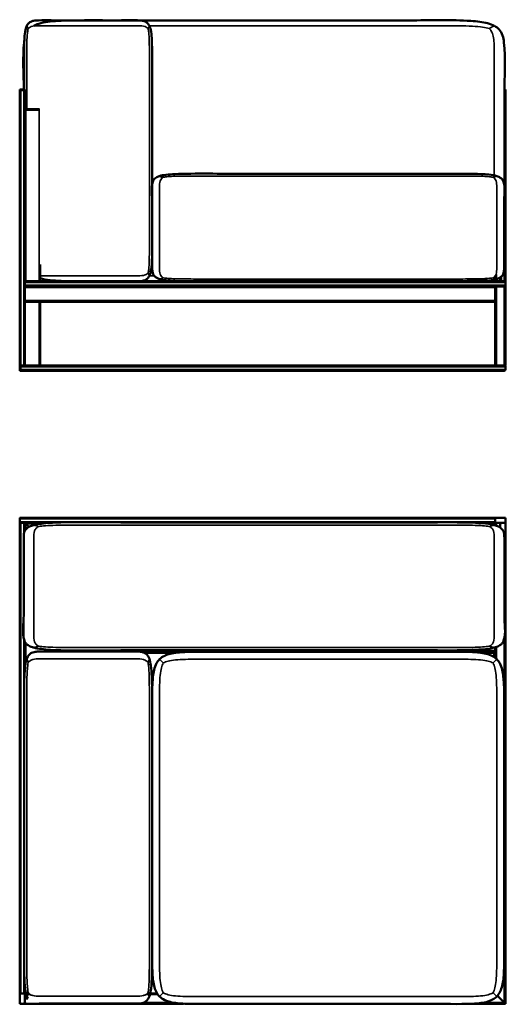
# Model space of a CAD drawing. Header units: millimetres. Extents: x 418 to 5654, y 1066 to 3427.
# Tile 2 of 4: x 3039 to 3990, y 1502 to 3426. Entities that reach past the tile are written whole.
import ezdxf

# ---------------------------------------------------------------- set-up
doc = ezdxf.new("R2010")
doc.units = ezdxf.units.MM
doc.header["$LTSCALE"] = 14
doc.layers.add('Visible (ANSI)', color=7, linetype='Continuous', lineweight=50)
doc.layers.add('Visible Narrow (ANSI)', color=7, linetype='Continuous', lineweight=35)

msp = doc.modelspace()

# ---------------------------------------------------------------- linework, layer by layer
at = {"layer": 'Visible (ANSI)'}
for p, q in [((3038.5, 3290.1), (3038.5, 3288.6)), ((3040.8, 3290.1), (3038.5, 3290.1)), ((3038.5, 2750.1), (3038.5, 3288.6)), ((3038.5, 3288.6), (3040.8, 3288.6)), ((3040.8, 3288.6), (3038.5, 3288.6)), ((3040.8, 3290.1), (3046.3, 3290.1)), ((3046.3, 3288.6), (3040.8, 3288.6)), ((3040.8, 3288.6), (3046.3, 3288.6)), ((3048.5, 3290.1), (3046.3, 3290.1)), ((3046.3, 3288.6), (3048.5, 3288.6)), ((3048.5, 3288.6), (3046.3, 3288.6)), ((3048.5, 3290.1), (3048.5, 3288.6)), ((3048.5, 2915.1), (3048.5, 3288.6)), ((3988.5, 3290.1), (3986.4, 3290.1)), ((3986.4, 3288.6), (3988.5, 3288.6)), ((3988.5, 3288.6), (3986.4, 3288.6)), ((3988.5, 3290.1), (3988.5, 3288.6)), ((3988.5, 3251.6), (3988.5, 3288.6)), ((3048.5, 3251.6), (3048.5, 3250.1)), ((3050.8, 3251.6), (3048.5, 3251.6)), ((3048.5, 3250.1), (3050.8, 3250.1)), ((3048.5, 2915.1), (3048.5, 3250.1)), ((3050.8, 3250.1), (3048.5, 3250.1)), ((3050.8, 3251.6), (3076.3, 3251.6)), ((3076.3, 3250.1), (3050.8, 3250.1)), ((3050.8, 3250.1), (3076.3, 3250.1)), ((3077.4, 3251.6), (3076.3, 3251.6)), ((3076.3, 3250.1), (3077.4, 3250.1)), ((3077.4, 3250.1), (3076.3, 3250.1)), ((3988.5, 3251.6), (3986.4, 3251.6)), ((3986.4, 3250.1), (3988.5, 3250.1)), ((3988.5, 3250.1), (3986.4, 3250.1)), ((3988.5, 3251.6), (3988.5, 3250.1)), ((3988.5, 2915.1), (3988.5, 3250.1)), ((3319.3, 3118.6), (3312.1, 3120.8)), ((3078.5, 2915.1), (3078.5, 2947.7)), ((3048.5, 2912.9), (3048.5, 2915.1)), ((3048.5, 2915.1), (3050.8, 2915.1)), ((3048.5, 2912.9), (3048.5, 2907.4)), ((3048.5, 2905.1), (3048.5, 2907.4)), ((3076.3, 2915.1), (3050.8, 2915.1)), ((3076.3, 2915.1), (3078.5, 2915.1)), ((3986.3, 2915.1), (3078.5, 2915.1)), ((3964.3, 2921.7), (3971.5, 2919.5)), ((3968.5, 2920.4), (3968.5, 2925.5)), ((3968.5, 2915.1), (3968.5, 2918.7)), ((3978.5, 2915.1), (3978.5, 2922.6)), ((3986.3, 2915.1), (3988.5, 2915.1)), ((3988.5, 2912.9), (3988.5, 2915.1)), ((3988.5, 2912.9), (3988.5, 2907.4)), ((3988.5, 2912.9), (3988.5, 2907.4)), ((3988.5, 2905.1), (3988.5, 2907.4)), ((3048.5, 2750.1), (3048.5, 2905.1)), ((3968.5, 2905.1), (3048.5, 2905.1)), ((3968.5, 2905.1), (3970.8, 2905.1)), ((3968.5, 2750.1), (3968.5, 2905.1)), ((3986.3, 2905.1), (3970.8, 2905.1)), ((3986.3, 2905.1), (3988.5, 2905.1)), ((3988.5, 2750.1), (3988.5, 2905.1)), ((3048.5, 2875.1), (3968.5, 2875.1)), ((3078.5, 2875.1), (3078.5, 2750.1)), ((3038.5, 2750.1), (3040.8, 2750.1)), ((3038.5, 2747.9), (3038.5, 2750.1)), ((3038.5, 2747.9), (3038.5, 2742.4)), ((3038.5, 2740.1), (3038.5, 2742.4)), ((3040, 2740.1), (3038.5, 2740.1)), ((3040, 2750.1), (3040, 2747.9)), ((3040, 2747.9), (3040, 2750.1)), ((3040, 2742.4), (3040, 2747.9)), ((3040, 2747.9), (3040, 2742.4)), ((3040, 2742.4), (3040, 2740.1)), ((3040, 2740.1), (3040, 2742.4)), ((3040, 2740.1), (3986.3, 2740.1)), ((3046.3, 2750.1), (3040.8, 2750.1)), ((3046.3, 2750.1), (3048.5, 2750.1)), ((3048.5, 2750.1), (3968.5, 2750.1)), ((3968.5, 2750.1), (3970.8, 2750.1)), ((3986.3, 2750.1), (3970.8, 2750.1)), ((3986.3, 2750.1), (3988.5, 2750.1)), ((3986.9, 2741.6), (3988.4, 2741.6)), ((3987.4, 2740.4), (3987.4, 2741.6)), ((3987.4, 2741.6), (3987.4, 2740.4)), ((3988.5, 2742.4), (3988.5, 2747.9)), ((3988.5, 2742.4), (3988.5, 2747.9)), ((3039.2, 2452.2), (3038.5, 2452.8)), ((3038.5, 2452.8), (3040.8, 2452.8)), ((3038.5, 2452.8), (3039.2, 2452.2)), ((3038.5, 2450.6), (3038.5, 2452.8)), ((3038.5, 2450.6), (3038.5, 2445.1)), ((3038.5, 2450.6), (3038.5, 2445.1)), ((3038.5, 2442.8), (3038.5, 2445.1)), ((3968.5, 2452.8), (3040.8, 2452.8)), ((3968.5, 2450.6), (3968.5, 2452.8)), ((3968.5, 2452.8), (3970.8, 2452.8)), ((3968.5, 2451.3), (3968.6, 2451.3)), ((3968.5, 2451.3), (3968.6, 2451.3)), ((3968.5, 2450.6), (3968.5, 2445.1)), ((3968.5, 2450.6), (3968.5, 2445.1)), ((3968.5, 2442.8), (3968.5, 2445.1)), ((3986.3, 2452.8), (3970.8, 2452.8)), ((3986.3, 2452.8), (3988.5, 2452.8)), ((3988.4, 2451.3), (3988.5, 2451.3)), ((3988.4, 2451.3), (3988.5, 2451.3)), ((3988.5, 2451.3), (3988.5, 2452.8)), ((3988.5, 2450.6), (3988.5, 2451.3)), ((3988.5, 2445.1), (3988.5, 2450.6)), ((3988.5, 2442.8), (3988.5, 2445.1)), ((3038.5, 2442.8), (3038.5, 1522.8)), ((3040.8, 2442.8), (3038.5, 2442.8)), ((3040.8, 2442.8), (3046.3, 2442.8)), ((3048.5, 2442.8), (3046.3, 2442.8)), ((3048.5, 2442.8), (3048.5, 2426.8)), ((3102.9, 2442.8), (3048.5, 2442.8)), ((3048.5, 2442.8), (3050.8, 2440.6)), ((3050.8, 2440.6), (3048.5, 2442.8)), ((3056.5, 2434.8), (3050.8, 2440.6)), ((3050.8, 2440.6), (3056.5, 2434.8)), ((3968.5, 2442.8), (3929.8, 2442.8)), ((3968.5, 2442.8), (3968.5, 2440.6)), ((3970.8, 2442.8), (3968.5, 2442.8)), ((3968.5, 2438), (3968.5, 2440.6)), ((3970.8, 2442.8), (3986.3, 2442.8)), ((3978.5, 2440.6), (3978.5, 2433.4)), ((3988.5, 2442.8), (3986.3, 2442.8)), ((3988.5, 2442.8), (3988.5, 2440.6)), ((3988.5, 2415.1), (3988.5, 2440.6)), ((3988.5, 2415.1), (3988.5, 1502.8)), ((3048.5, 2210.5), (3048.5, 2154.3)), ((3968.5, 2198.6), (3968.5, 2199.4)), ((3968.5, 2198.6), (3968.5, 2193.1)), ((3108.5, 2194.3), (3108.5, 2193.1)), ((3108.5, 2191.2), (3108.5, 2193.1)), ((3968.5, 2190.8), (3274.8, 2190.8)), ((3343.7, 2188.8), (3282.3, 2188.8)), ((3493.5, 2190.8), (3493.5, 2190.5)), ((3533.5, 2190.8), (3533.5, 2190.5)), ((3928.5, 2189.9), (3928.5, 2190.8)), ((3966, 2188.8), (3939.9, 2188.8)), ((3966.5, 2180.2), (3966.5, 2188.3)), ((3968.5, 2190.8), (3968.5, 2193.1)), ((3968.5, 2190.8), (3968.5, 2178.7)), ((3297.3, 2120.8), (3297.9, 2120.8)), ((3297.9, 2118.8), (3297.3, 2118.8)), ((3297.8, 2108.8), (3297.3, 2108.8)), ((3297.8, 1953.8), (3297.3, 1953.8)), ((3297.8, 1893.8), (3297.3, 1893.8)), ((3297.8, 1737.8), (3297.3, 1737.8)), ((3297.8, 1677.8), (3297.3, 1677.8)), ((3048.5, 1540), (3048.5, 1522.8)), ((3040.8, 1522.8), (3038.5, 1522.8)), ((3038.5, 1520.6), (3038.5, 1522.8)), ((3040, 1522.8), (3040, 1522.7)), ((3040, 1522.7), (3040, 1522.8)), ((3040.8, 1522.8), (3046.3, 1522.8)), ((3046.3, 1522.8), (3040.8, 1522.8)), ((3048.5, 1522.8), (3046.3, 1522.8)), ((3048.5, 1522.8), (3050.8, 1522.8)), ((3048.5, 1520.6), (3048.5, 1522.8)), ((3056.6, 1522.8), (3050.8, 1522.8)), ((3055.1, 1524.7), (3052.5, 1517.5)), ((3290.2, 1522.8), (3288, 1522.8)), ((3289.5, 1524.7), (3292.1, 1517.5)), ((3307.4, 1522.8), (3293.7, 1522.8)), ((3038.5, 1520.6), (3038.5, 1505.1)), ((3038.5, 1502.8), (3038.5, 1505.1)), ((3040, 1502.8), (3038.5, 1502.8)), ((3040, 1503), (3040, 1502.8)), ((3040, 1502.8), (3040, 1503)), ((3040, 1502.8), (3040.8, 1502.8)), ((3040.8, 1502.8), (3046.3, 1502.8)), ((3046.3, 1502.8), (3048.5, 1502.8)), ((3048.5, 1505.1), (3048.5, 1520.6)), ((3048.5, 1502.8), (3048.5, 1505.1)), ((3050.8, 1502.8), (3048.5, 1502.8)), ((3054.7, 1512.8), (3050.8, 1512.8)), ((3050.8, 1502.8), (3076.3, 1502.8)), ((3359, 1502.8), (3076.3, 1502.8)), ((3988.5, 1502.8), (3924.6, 1502.8)), ((3986.3, 1505.1), (3972.9, 1518.4)), ((3972.9, 1518.4), (3986.3, 1505.1)), ((3986.3, 1505.1), (3988.5, 1502.8)), ((3988.5, 1502.8), (3986.3, 1505.1))]:
    msp.add_line(p, q, dxfattribs=at)
for centre, radius, start, end in [((3986.3, 2912.9), 2.25, 0, 90), ((3986.3, 2912.9), 2.25, 0, 90), ((3986.3, 2907.4), 2.25, 270, 0), ((3986.3, 2907.4), 2.25, 270, 0), ((3986.3, 2747.9), 2.25, 0, 90), ((3986.3, 2747.9), 2.25, 0, 90), ((3986.3, 2742.4), 2.25, 270, 299.378), ((3986.3, 2742.4), 2.25, 270, 299.378), ((3986.3, 2742.4), 2.25, 340.5288, 0), ((3986.3, 2742.4), 2.25, 340.5288, 0), ((3040.8, 2450.6), 2.25, 90, 180), ((3040.8, 2450.6), 2.25, 90, 180), ((3040.8, 2445.1), 2.25, 180, 270), ((3040.8, 2445.1), 2.25, 180, 270), ((3970.8, 2450.6), 2.25, 90, 180), ((3970.8, 2445.1), 2.25, 180, 270), ((3986.3, 2450.6), 2.25, 0, 90), ((3986.3, 2445.1), 2.25, 270, 0), ((3980.8, 2440.6), 2.25, 90, 180), ((3986.3, 2440.6), 2.25, 0, 90), ((3986.3, 2415.1), 2.25, 272.6991, 0), ((3966, 2188.3), 0.5, 0, 90), ((3040.8, 1520.6), 2.25, 90, 180), ((3046.3, 1520.6), 2.25, 0, 90), ((3040.8, 1505.1), 2.25, 180, 270), ((3046.3, 1505.1), 2.25, 270, 0), ((3050.8, 1510.6), 2.25, 90, 180), ((3050.8, 1505.1), 2.25, 180, 270), ((3076.3, 1505.1), 2.25, 270, 301.2367)]:
    msp.add_arc(centre, radius, start, end, dxfattribs=at)
for points, knots in [([(3052.5, 3414.5), (3053.6, 3416.7), (3054.9, 3418.4), (3057.5, 3420.9), (3058.9, 3421.8), (3062.1, 3423.4), (3063.9, 3424), (3068.9, 3424.9), (3072.2, 3425.1), (3091.9, 3425.3), (3108.5, 3425.1), (3141.6, 3425.1), (3158.3, 3425.1), (3191.6, 3425.1), (3208.3, 3425.1), (3241.6, 3425.1), (3258.8, 3426.3), (3277.4, 3424.7), (3279.9, 3424.3), (3284.3, 3422.7), (3286.2, 3421.7), (3289.2, 3419), (3290.4, 3417.6), (3291.6, 3415.5), (3291.9, 3415), (3292.1, 3414.5)], [0, 0, 0, 0, 0.202416, 0.202416, 0.376678, 0.376678, 0.579578, 0.579578, 0.90178, 0.90178, 2.483617, 2.483617, 4.083617, 4.083617, 5.683617, 5.683617, 7.283617, 7.283617, 7.540221, 7.540221, 7.777761, 7.777761, 7.952676, 7.952676, 8, 8, 8, 8]), ([(3966.8, 3414.5), (3963, 3416.5), (3958.6, 3418.2), (3944.3, 3422), (3933, 3423.3), (3884.1, 3426.4), (3840.9, 3425.1), (3737.4, 3425.1), (3674.8, 3425.1), (3549.4, 3425.1), (3486.8, 3425.1), (3361.4, 3425.1), (3298.8, 3425.1), (3204.8, 3425.1), (3173, 3425.4), (3126.6, 3424.9), (3111.5, 3424.4), (3085.2, 3421.4), (3073.9, 3418.8), (3065.9, 3414.5)], [0, 0, 0, 0, 0.190855, 0.190855, 0.543648, 0.543648, 1.585062, 1.585062, 3.185062, 3.185062, 4.785062, 4.785062, 6.385062, 6.385062, 7.185062, 7.185062, 7.592531, 7.592531, 8, 8, 8, 8]), ([(3047.3, 3290.1), (3047.3, 3309.6), (3047.3, 3329.2), (3047.3, 3361.4), (3047.2, 3374.5), (3047.9, 3392.1), (3048.4, 3397.6), (3049.9, 3407.2), (3051, 3411.3), (3052.5, 3414.5)], [5.882353, 5.882353, 5.882353, 5.882353, 6.800409, 6.800409, 7.400204, 7.400204, 7.700102, 7.700102, 8, 8, 8, 8]), ([(3292.1, 2925.8), (3293.2, 2927.9), (3294, 2930.5), (3296, 2939.2), (3296.7, 2946.4), (3298.2, 2981.6), (3297.3, 3013), (3297.3, 3076.7), (3297.3, 3110.7), (3297.3, 3178.7), (3297.3, 3212.7), (3297.3, 3280.7), (3297.3, 3314.7), (3297.3, 3361.4), (3297.5, 3374.5), (3296.7, 3392.1), (3296.3, 3397.6), (3294.8, 3407.2), (3293.7, 3411.3), (3292.1, 3414.5)], [0, 0, 0, 0, 0.202416, 0.202416, 0.602925, 0.602925, 2.000409, 2.000409, 3.600409, 3.600409, 5.200409, 5.200409, 6.800409, 6.800409, 7.400204, 7.400204, 7.700102, 7.700102, 8, 8, 8, 8]), ([(3985.8, 2959.7), (3986.2, 2964.5), (3986.3, 2969.5), (3986.5, 3008.4), (3986.4, 3042.5), (3986.4, 3110.5), (3986.4, 3144.5), (3986.4, 3212.5), (3986.4, 3246.5), (3986.4, 3314.5), (3989.1, 3350), (3985.1, 3386.9), (3984.3, 3391.4), (3981.2, 3400), (3979.1, 3403.9), (3973.7, 3409.9), (3971, 3412.1), (3967.4, 3414.2), (3967.1, 3414.4), (3966.8, 3414.5)], [0.694999, 0.694999, 0.694999, 0.694999, 0.931468, 0.931468, 2.531468, 2.531468, 4.131468, 4.131468, 5.731468, 5.731468, 7.331468, 7.331468, 7.56806, 7.56806, 7.810052, 7.810052, 7.985189, 7.985189, 8, 8, 8, 8]), ([(3046.4, 3290.1), (3046.4, 3320.9), (3044, 3353), (3047.2, 3383.6), (3047.4, 3385.1), (3047.7, 3386.6)], [5.882353, 5.882353, 5.882353, 5.882353, 7.331468, 7.331468, 7.40707, 7.40707, 7.40707, 7.40707]), ([(3312.1, 2919.5), (3310.1, 2920.1), (3308.3, 2920.9), (3304.6, 2922.8), (3302.9, 2924.1), (3300.7, 2926.7), (3299.9, 2928), (3298.8, 2930.7), (3298.4, 2932.2), (3297.8, 2936.4), (3297.8, 2939.2), (3297.8, 2955.9), (3297.8, 2969.9), (3297.8, 2997.9), (3297.8, 3011.9), (3297.8, 3039.9), (3297.8, 3053.9), (3297.8, 3081.9), (3294.8, 3096.8), (3299.4, 3111.3), (3300.2, 3112.9), (3302.4, 3115.5), (3303.6, 3116.6), (3306.8, 3118.7), (3308.9, 3119.7), (3311.8, 3120.6), (3312, 3120.7), (3312.1, 3120.8)], [0, 0, 0, 0, 0.143257, 0.143257, 0.353758, 0.353758, 0.519106, 0.519106, 0.707108, 0.707108, 1.019182, 1.019182, 2.619182, 2.619182, 4.219182, 4.219182, 5.819182, 5.819182, 7.419182, 7.419182, 7.632354, 7.632354, 7.797499, 7.797499, 7.987403, 7.987403, 8, 8, 8, 8]), ([(3971.5, 3120.8), (3967.4, 3122), (3962.1, 3122.9), (3938.3, 3125.4), (3913.8, 3125.1), (3844.3, 3125.1), (3798.4, 3125.1), (3706.7, 3125.1), (3660.8, 3125.1), (3569.1, 3125.1), (3523.2, 3125.1), (3431.5, 3125.1), (3381.6, 3126.4), (3329.5, 3124), (3319.1, 3122.9), (3312.1, 3120.8)], [0, 0, 0, 0, 0.286514, 0.286514, 1.111951, 1.111951, 2.711951, 2.711951, 4.311951, 4.311951, 5.911951, 5.911951, 7.511951, 7.511951, 8, 8, 8, 8]), ([(3971.5, 2919.5), (3973.5, 2920.1), (3975.3, 2920.9), (3979, 2922.8), (3980.7, 2924.1), (3982.9, 2926.7), (3983.7, 2928), (3984.8, 2930.7), (3985.2, 2932.2), (3985.8, 2936.4), (3985.8, 2939.2), (3985.8, 2955.9), (3985.8, 2969.9), (3985.8, 2997.9), (3985.8, 3011.9), (3985.8, 3039.9), (3985.8, 3053.9), (3985.8, 3081.9), (3988.8, 3096.8), (3984.2, 3111.3), (3983.4, 3112.9), (3981.2, 3115.5), (3980, 3116.6), (3976.8, 3118.7), (3974.7, 3119.7), (3971.8, 3120.6), (3971.7, 3120.7), (3971.5, 3120.8)], [0, 0, 0, 0, 0.143257, 0.143257, 0.353758, 0.353758, 0.519106, 0.519106, 0.707108, 0.707108, 1.019182, 1.019182, 2.619182, 2.619182, 4.219182, 4.219182, 5.819182, 5.819182, 7.419182, 7.419182, 7.632354, 7.632354, 7.797499, 7.797499, 7.987403, 7.987403, 8, 8, 8, 8]), ([(3078.5, 2915.1), (3094, 2915.1), (3109.5, 2915.1), (3141.6, 2915.1), (3158.3, 2915.1), (3191.6, 2915.1), (3208.3, 2915.1), (3241.6, 2915.1), (3258.8, 2914), (3277.4, 2915.6), (3279.9, 2916), (3284.3, 2917.5), (3286.2, 2918.6), (3289.2, 2921.3), (3290.4, 2922.6), (3291.6, 2924.8), (3291.9, 2925.3), (3292.1, 2925.8)], [0.997579, 0.997579, 0.997579, 0.997579, 2.483617, 2.483617, 4.083617, 4.083617, 5.683617, 5.683617, 7.283617, 7.283617, 7.540221, 7.540221, 7.777761, 7.777761, 7.952676, 7.952676, 8, 8, 8, 8]), ([(3952.3, 2920.4), (3943.2, 2918.2), (3932.4, 2916.9), (3884.1, 2913.8), (3840.9, 2915.1), (3737.4, 2915.1), (3674.8, 2915.1), (3549.4, 2915.1), (3486.8, 2915.1), (3361.4, 2915.1), (3298.8, 2915.1), (3204.8, 2915.1), (3173, 2914.9), (3126.6, 2915.3), (3111.5, 2915.8), (3091, 2918.2), (3084.4, 2919.3), (3078.5, 2920.9)], [0.206984, 0.206984, 0.206984, 0.206984, 0.543648, 0.543648, 1.585062, 1.585062, 3.185062, 3.185062, 4.785062, 4.785062, 6.385062, 6.385062, 7.185062, 7.185062, 7.592531, 7.592531, 7.817486, 7.817486, 7.817486, 7.817486]), ([(3971.5, 2919.5), (3967.4, 2918.3), (3962.1, 2917.4), (3938.3, 2914.9), (3913.8, 2915.1), (3844.3, 2915.1), (3798.4, 2915.1), (3706.7, 2915.1), (3660.8, 2915.1), (3569.1, 2915.1), (3523.2, 2915.1), (3431.5, 2915.1), (3381.6, 2913.9), (3329.5, 2916.3), (3319.1, 2917.4), (3312.1, 2919.5)], [0, 0, 0, 0, 0.286514, 0.286514, 1.111951, 1.111951, 2.711951, 2.711951, 4.311951, 4.311951, 5.911951, 5.911951, 7.511951, 7.511951, 8, 8, 8, 8]), ([(3987.4, 2740.4), (3987.2, 2740.5), (3987.1, 2740.6), (3986.9, 2741), (3986.9, 2741.2), (3986.9, 2741.6), (3986.9, 2741.6), (3986.9, 2741.6)], [1.2153162, 1.2153162, 1.2153162, 1.2153162, 1.2833722, 1.2833722, 1.3685462, 1.3685462, 1.3799411, 1.3799411, 1.3799411, 1.3799411]), ([(3988.4, 2741.6), (3988.4, 2741.6), (3988.3, 2741.6), (3988.2, 2741.2), (3988, 2741), (3987.7, 2740.6), (3987.5, 2740.5), (3987.4, 2740.4)], [0.8006392, 0.8006392, 0.8006392, 0.8006392, 0.8120341, 0.8120341, 0.8972081, 0.8972081, 0.9652641, 0.9652641, 0.9652641, 0.9652641]), ([(3966.8, 2438.5), (3960.5, 2440.1), (3952.1, 2441.3), (3910.5, 2444.6), (3865.5, 2443.7), (3761.4, 2443.7), (3698.7, 2443.7), (3573.4, 2443.7), (3510.7, 2443.7), (3385.4, 2443.7), (3322.7, 2443.7), (3197.4, 2443.7), (3124.9, 2446.3), (3075.4, 2440.5), (3070.2, 2439.6), (3065.9, 2438.5)], [0, 0, 0, 0, 0.322077, 0.322077, 1.381577, 1.381577, 2.981577, 2.981577, 4.581577, 4.581577, 6.181577, 6.181577, 7.781577, 7.781577, 8, 8, 8, 8]), ([(3065.9, 2438.5), (3062.8, 2437.6), (3060.1, 2436.7), (3054.9, 2434.1), (3052.7, 2432.4), (3049.8, 2429.2), (3048.9, 2427.7), (3047.5, 2424.6), (3047.1, 2422.8), (3046.3, 2418.2), (3046.4, 2415.2), (3046.4, 2395.5), (3046.4, 2378.8), (3046.4, 2345.5), (3046.4, 2328.8), (3046.4, 2295.5), (3046.4, 2278.8), (3046.4, 2245.5), (3042.5, 2227.8), (3048.3, 2210.7), (3049.3, 2208.9), (3051.8, 2205.8), (3053.3, 2204.6), (3057.3, 2202), (3060, 2200.7), (3064.2, 2199.4), (3065, 2199.1), (3065.9, 2198.9)], [0, 0, 0, 0, 0.161038, 0.161038, 0.381269, 0.381269, 0.54245, 0.54245, 0.720366, 0.720366, 1.007959, 1.007959, 2.607959, 2.607959, 4.207959, 4.207959, 5.807959, 5.807959, 7.407959, 7.407959, 7.603722, 7.603722, 7.764182, 7.764182, 7.954246, 7.954246, 8, 8, 8, 8]), ([(3966.8, 2438.5), (3969.9, 2437.6), (3972.6, 2436.7), (3977.8, 2434.1), (3980.1, 2432.4), (3982.9, 2429.2), (3983.8, 2427.7), (3985.2, 2424.6), (3985.7, 2422.8), (3986.4, 2418.2), (3986.4, 2415.2), (3986.4, 2395.5), (3986.4, 2378.8), (3986.4, 2345.5), (3986.4, 2328.8), (3986.4, 2295.5), (3986.4, 2278.8), (3986.4, 2245.5), (3990.2, 2227.8), (3984.4, 2210.7), (3983.4, 2208.9), (3980.9, 2205.8), (3979.5, 2204.6), (3975.4, 2202), (3972.7, 2200.7), (3968.5, 2199.4), (3967.7, 2199.1), (3966.8, 2198.9)], [0, 0, 0, 0, 0.161038, 0.161038, 0.381269, 0.381269, 0.54245, 0.54245, 0.720366, 0.720366, 1.007959, 1.007959, 2.607959, 2.607959, 4.207959, 4.207959, 5.807959, 5.807959, 7.407959, 7.407959, 7.603722, 7.603722, 7.764182, 7.764182, 7.954246, 7.954246, 8, 8, 8, 8]), ([(3966.8, 2198.9), (3960.5, 2197.2), (3952.1, 2196.1), (3910.5, 2192.8), (3865.5, 2193.7), (3761.4, 2193.7), (3698.7, 2193.7), (3573.4, 2193.7), (3510.7, 2193.7), (3385.4, 2193.7), (3322.7, 2193.7), (3197.4, 2193.7), (3124.9, 2191.1), (3075.4, 2196.9), (3070.2, 2197.7), (3065.9, 2198.9)], [0, 0, 0, 0, 0.322077, 0.322077, 1.381577, 1.381577, 2.981577, 2.981577, 4.581577, 4.581577, 6.181577, 6.181577, 7.781577, 7.781577, 8, 8, 8, 8]), ([(3052.5, 2176.8), (3051.2, 2173.2), (3050.3, 2168.8), (3047.7, 2150.9), (3047.4, 2134.1), (3047.2, 2071.1), (3047.3, 2024.9), (3047.3, 1933.2), (3047.3, 1887.3), (3047.3, 1795.6), (3047.3, 1749.7), (3047.3, 1658), (3046.8, 1610.7), (3047.7, 1546.2), (3048.7, 1528), (3052.5, 1517.5)], [0, 0, 0, 0, 0.24923, 0.24923, 0.866522, 0.866522, 2.466522, 2.466522, 4.066522, 4.066522, 5.666522, 5.666522, 7.266522, 7.266522, 8, 8, 8, 8]), ([(3052.5, 2176.8), (3053.8, 2180.4), (3055.5, 2183.1), (3058.6, 2186.5), (3060, 2187.6), (3063.1, 2189.3), (3064.8, 2189.9), (3069.1, 2190.9), (3071.7, 2191.1), (3083.4, 2191.3), (3092.5, 2191.2), (3118.1, 2191.2), (3134.8, 2191.2), (3168.1, 2191.2), (3184.8, 2191.2), (3218.1, 2191.2), (3234.8, 2191.2), (3259.1, 2191.2), (3266.9, 2191.6), (3276.4, 2190.7), (3278.4, 2190.3), (3282.3, 2189), (3284.2, 2187.9), (3287.3, 2185.3), (3288.5, 2183.9), (3290.6, 2180.6), (3291.4, 2178.8), (3292.1, 2176.8)], [0, 0, 0, 0, 0.24923, 0.24923, 0.422279, 0.422279, 0.604431, 0.604431, 0.867814, 0.867814, 1.732683, 1.732683, 3.332683, 3.332683, 4.932683, 4.932683, 6.532683, 6.532683, 7.266342, 7.266342, 7.4715, 7.4715, 7.689414, 7.689414, 7.859579, 7.859579, 8, 8, 8, 8]), ([(3292.1, 2176.8), (3293.4, 2173.2), (3294.4, 2168.8), (3296.9, 2150.9), (3297.3, 2134.1), (3297.5, 2071.1), (3297.3, 2024.9), (3297.3, 1933.2), (3297.3, 1887.3), (3297.3, 1795.6), (3297.3, 1749.7), (3297.3, 1658), (3297.8, 1610.7), (3297, 1546.2), (3295.9, 1528), (3292.1, 1517.5)], [0, 0, 0, 0, 0.24923, 0.24923, 0.866522, 0.866522, 2.466522, 2.466522, 4.066522, 4.066522, 5.666522, 5.666522, 7.266522, 7.266522, 8, 8, 8, 8]), ([(3312.1, 2176.1), (3309.8, 2173.8), (3307.9, 2171.2), (3304.2, 2164.4), (3302.6, 2160), (3299.5, 2147.4), (3298.6, 2138.5), (3296.9, 2101.1), (3297.8, 2071.1), (3297.8, 1996.1), (3297.8, 1950.2), (3297.8, 1858.5), (3297.8, 1812.6), (3297.8, 1720.9), (3297.8, 1675), (3297.8, 1608), (3297.3, 1586.4), (3298.4, 1555.9), (3299.3, 1546.2), (3302.4, 1533.8), (3303.7, 1530.1), (3307.1, 1523), (3309.3, 1519.6), (3312.1, 1516.8)], [0, 0, 0, 0, 0.16, 0.16, 0.366985, 0.366985, 0.710522, 0.710522, 1.727209, 1.727209, 3.327209, 3.327209, 4.927209, 4.927209, 6.527209, 6.527209, 7.263605, 7.263605, 7.631802, 7.631802, 7.804134, 7.804134, 8, 8, 8, 8]), ([(3971.5, 2176.1), (3969.2, 2178.4), (3966.5, 2180.4), (3959.7, 2184.1), (3955.4, 2185.6), (3942.7, 2188.8), (3933.8, 2189.7), (3896.4, 2191.3), (3866.4, 2190.5), (3791.4, 2190.5), (3745.5, 2190.5), (3653.8, 2190.5), (3607.9, 2190.5), (3516.2, 2190.5), (3470.3, 2190.5), (3403.4, 2190.5), (3381.8, 2190.9), (3351.2, 2189.8), (3341.5, 2189), (3329.1, 2185.9), (3325.4, 2184.6), (3318.3, 2181.2), (3314.9, 2178.9), (3312.1, 2176.1)], [0, 0, 0, 0, 0.16, 0.16, 0.366985, 0.366985, 0.710522, 0.710522, 1.727209, 1.727209, 3.327209, 3.327209, 4.927209, 4.927209, 6.527209, 6.527209, 7.263605, 7.263605, 7.631802, 7.631802, 7.804134, 7.804134, 8, 8, 8, 8]), ([(3971.5, 2176.1), (3973.8, 2173.8), (3975.7, 2171.2), (3979.4, 2164.4), (3981, 2160), (3984.1, 2147.4), (3985, 2138.5), (3986.7, 2101.1), (3985.8, 2071.1), (3985.8, 1996.1), (3985.8, 1950.2), (3985.8, 1858.5), (3985.8, 1812.6), (3985.8, 1720.9), (3985.8, 1675), (3985.8, 1608), (3986.3, 1586.4), (3985.2, 1555.9), (3984.3, 1546.2), (3981.2, 1533.8), (3979.9, 1530.1), (3976.5, 1523), (3974.3, 1519.6), (3971.5, 1516.8)], [0, 0, 0, 0, 0.16, 0.16, 0.366985, 0.366985, 0.710522, 0.710522, 1.727209, 1.727209, 3.327209, 3.327209, 4.927209, 4.927209, 6.527209, 6.527209, 7.263605, 7.263605, 7.631802, 7.631802, 7.804134, 7.804134, 8, 8, 8, 8]), ([(3077.4, 1503.2), (3085.4, 1503.1), (3093.5, 1503.2), (3118.1, 1503.2), (3134.8, 1503.2), (3168.1, 1503.2), (3184.8, 1503.2), (3218.1, 1503.2), (3234.8, 1503.2), (3259.1, 1503.2), (3266.9, 1502.7), (3276.4, 1503.6), (3278.4, 1504), (3282.3, 1505.3), (3284.2, 1506.4), (3287.3, 1509), (3288.5, 1510.5), (3290.6, 1513.7), (3291.4, 1515.5), (3292.1, 1517.5)], [0.962908, 0.962908, 0.962908, 0.962908, 1.732683, 1.732683, 3.332683, 3.332683, 4.932683, 4.932683, 6.532683, 6.532683, 7.266342, 7.266342, 7.4715, 7.4715, 7.689414, 7.689414, 7.859579, 7.859579, 8, 8, 8, 8]), ([(3971.5, 1516.8), (3969.2, 1514.5), (3966.5, 1512.6), (3959.7, 1508.9), (3955.4, 1507.3), (3942.7, 1504.1), (3933.8, 1503.2), (3896.4, 1501.6), (3866.4, 1502.5), (3791.4, 1502.5), (3745.5, 1502.5), (3653.8, 1502.5), (3607.9, 1502.5), (3516.2, 1502.5), (3470.3, 1502.5), (3403.4, 1502.5), (3381.8, 1502), (3351.2, 1503.1), (3341.5, 1504), (3329.1, 1507.1), (3325.4, 1508.3), (3318.3, 1511.7), (3314.9, 1514), (3312.1, 1516.8)], [0, 0, 0, 0, 0.16, 0.16, 0.366985, 0.366985, 0.710522, 0.710522, 1.727209, 1.727209, 3.327209, 3.327209, 4.927209, 4.927209, 6.527209, 6.527209, 7.263605, 7.263605, 7.631802, 7.631802, 7.804134, 7.804134, 8, 8, 8, 8])]:
    msp.add_open_spline(points, degree=3, knots=knots, dxfattribs=at)
msp.add_open_spline([(3052.5, 1517.5), (3053.2, 1515.7), (3053.9, 1514.2), (3054.7, 1512.8)], degree=3, dxfattribs=at)
at = {"layer": 'Visible Narrow (ANSI)'}
for p, q in [((3055.1, 3409.2), (3052.5, 3414.5)), ((3289.5, 3409.2), (3292.1, 3414.5)), ((3966.8, 3414.5), (3957, 3409.2)), ((3040.8, 3290.1), (3040.8, 3288.6)), ((3040.8, 2750.1), (3040.8, 3288.6)), ((3046.3, 3290.1), (3046.3, 3288.6)), ((3046.3, 2750.1), (3046.3, 3288.6)), ((3050.8, 3251.6), (3050.8, 3250.1)), ((3050.8, 2915.1), (3050.8, 3250.1)), ((3076.3, 3251.6), (3076.3, 3250.1)), ((3076.3, 2915.1), (3076.3, 3250.1)), ((3312.1, 3120.8), (3319.3, 3118.6)), ((3964.3, 3118.6), (3971.5, 3120.8)), ((3986.3, 2915.1), (3986.3, 2967.7)), ((3289.5, 2931.1), (3292.1, 2925.8)), ((3301.5, 2925.8), (3292.1, 2925.8)), ((3970.8, 2919.7), (3970.8, 2928.2)), ((3988.5, 2912.9), (3048.5, 2912.9)), ((3988.5, 2907.4), (3048.5, 2907.4)), ((3319.3, 2921.7), (3312.1, 2919.5)), ((3971.5, 2919.5), (3964.3, 2921.7)), ((3970.8, 2915.1), (3970.8, 2919.3)), ((3980.8, 2915.1), (3980.8, 2924.4)), ((3968.5, 2902.9), (3048.5, 2902.9)), ((3970.8, 2750.1), (3970.8, 2905.1)), ((3986.3, 2750.1), (3986.3, 2905.1)), ((3968.5, 2877.4), (3048.5, 2877.4)), ((3076.3, 2875.1), (3076.3, 2750.1)), ((3040, 2747.9), (3038.5, 2747.9)), ((3040, 2742.4), (3038.5, 2742.4)), ((3040, 2747.9), (3988.5, 2747.9)), ((3040, 2742.4), (3988.5, 2742.4)), ((3968.5, 2450.6), (3038.5, 2450.6)), ((3968.5, 2445.1), (3038.5, 2445.1)), ((3040.8, 2442.8), (3040.8, 1522.8)), ((3046.3, 2442.8), (3046.3, 1522.8)), ((3050.8, 2430.2), (3050.8, 2440.6)), ((3050.8, 2440.6), (3076.7, 2440.6)), ((3075.7, 2435.9), (3065.9, 2438.5)), ((3956, 2440.6), (3968.5, 2440.6)), ((3957, 2435.9), (3966.8, 2438.5)), ((3970.8, 2442.8), (3970.8, 2437.2)), ((3986.3, 2219.5), (3986.3, 1505.1)), ((3050.8, 2170.5), (3050.8, 2207.1)), ((3075.7, 2201.5), (3065.9, 2198.9)), ((3106.3, 2191.2), (3106.3, 2194.4)), ((3957, 2201.5), (3966.8, 2198.9)), ((3968.5, 2198.6), (3965.6, 2198.6)), ((3970.8, 2200.1), (3970.8, 2176.8)), ((3055.1, 2169.7), (3052.5, 2176.8)), ((3968.5, 2193.1), (3108.5, 2193.1)), ((3283.2, 2188.3), (3340.3, 2188.3)), ((3289.5, 2169.7), (3292.1, 2176.8)), ((3312.1, 2176.1), (3319.3, 2169)), ((3495.8, 2190.8), (3495.8, 2190.5)), ((3531.3, 2190.8), (3531.3, 2190.5)), ((3930.8, 2189.8), (3930.8, 2190.8)), ((3943.3, 2188.3), (3966, 2188.3)), ((3964.3, 2169), (3971.5, 2176.1)), ((3966, 2188.3), (3966, 2188.8)), ((3966.5, 2188.3), (3966, 2188.3)), ((3966, 2188.3), (3966, 2180.5)), ((3966.3, 2188.8), (3966.3, 2190.8)), ((3297.9, 2121.3), (3297.3, 2121.3)), ((3297.8, 2116.6), (3297.3, 2116.6)), ((3297.8, 2111.1), (3297.3, 2111.1)), ((3297.8, 1951.6), (3297.3, 1951.6)), ((3297.8, 1896.1), (3297.3, 1896.1)), ((3297.8, 1735.6), (3297.3, 1735.6)), ((3297.8, 1680.1), (3297.3, 1680.1)), ((3050.8, 1522.8), (3050.8, 1523.8)), ((3319.3, 1524), (3312.1, 1516.8)), ((3964.3, 1524), (3971.5, 1516.8)), ((3059.4, 1520.6), (3048.5, 1520.6)), ((3337.7, 1505.1), (3281.4, 1505.1)), ((3291, 1520.6), (3285.3, 1520.6)), ((3308.9, 1520.6), (3293.1, 1520.6)), ((3986.3, 1505.1), (3945.9, 1505.1))]:
    msp.add_line(p, q, dxfattribs=at)
for points, knots in [([(3052.5, 3251.6), (3052.5, 3267), (3052.5, 3303.5), (3052.5, 3350.8), (3052.5, 3382.6), (3053.2, 3395.5), (3053.5, 3399.1), (3054.2, 3404.9), (3054.6, 3407), (3055.1, 3409.2)], [5.278431, 5.278431, 5.278431, 5.278431, 6, 7, 7.5, 7.5, 7.75, 7.75, 8, 8, 8, 8]), ([(3055.1, 3409.2), (3056.2, 3410.3), (3057.3, 3411.1), (3060.1, 3412.6), (3061.9, 3413.2), (3068.2, 3414.5), (3083.8, 3414.5), (3109.8, 3414.5), (3141.1, 3414.5), (3172.3, 3414.5), (3203.6, 3414.5), (3234.8, 3414.5), (3260.9, 3414.5), (3276.5, 3414.5), (3282.8, 3413.2), (3284.6, 3412.6), (3287.4, 3411.1), (3288.5, 3410.3), (3289.5, 3409.2)], [0, 0, 0, 0, 0.25, 0.25, 0.5, 0.5, 1, 2, 3, 4, 5, 6, 7, 7.5, 7.5, 7.75, 7.75, 8, 8, 8, 8]), ([(3289.5, 3409.2), (3290, 3407), (3290.5, 3404.9), (3291.2, 3399.1), (3291.5, 3395.5), (3292.1, 3382.6), (3292.1, 3350.8), (3292.1, 3297.6), (3292.1, 3233.9), (3292.1, 3170.1), (3292.1, 3106.4), (3292.1, 3042.6), (3292.1, 2989.5), (3292.1, 2957.6), (3291.5, 2944.8), (3291.2, 2941.2), (3290.5, 2935.4), (3290, 2933.2), (3289.5, 2931.1)], [-8, -8, -8, -8, -7.75, -7.75, -7.5, -7.5, -7, -6, -5, -4, -3, -2, -1, -0.5, -0.5, -0.25, -0.25, 0, 0, 0, 0]), ([(3292.1, 3414.5), (3327.7, 3414.5), (3402.4, 3414.5), (3516.4, 3414.5), (3633.9, 3414.5), (3751.4, 3414.5), (3849.3, 3414.5), (3908, 3414.5), (3931.7, 3413.2), (3938.4, 3412.6), (3949, 3411.1), (3953, 3410.3), (3957, 3409.2)], [-5.908414, -5.908414, -5.908414, -5.908414, -5, -4, -3, -2, -1, -0.5, -0.5, -0.25, -0.25, 0, 0, 0, 0]), ([(3957, 3409.2), (3959, 3407), (3960.6, 3404.9), (3963.3, 3399.1), (3964.3, 3395.5), (3966.8, 3382.6), (3966.8, 3350.8), (3966.8, 3297.6), (3966.8, 3233.9), (3966.8, 3173.6), (3966.8, 3134.6), (3966.8, 3116.8)], [-8, -8, -8, -8, -7.75, -7.75, -7.5, -7.5, -7, -6, -5, -4, -3.163049, -3.163049, -3.163049, -3.163049]), ([(3319.3, 3118.6), (3317.9, 3117.7), (3316.7, 3116.8), (3314.7, 3114.4), (3313.9, 3112.9), (3312.1, 3107.6), (3312.1, 3094.5), (3312.1, 3072.6), (3312.1, 3046.4), (3312.1, 3020.1), (3312.1, 2993.9), (3312.1, 2967.6), (3312.1, 2945.8), (3312.1, 2932.6), (3313.9, 2927.3), (3314.7, 2925.9), (3316.7, 2923.5), (3317.9, 2922.6), (3319.3, 2921.7)], [-8, -8, -8, -8, -7.75, -7.75, -7.5, -7.5, -7, -6, -5, -4, -3, -2, -1, -0.5, -0.5, -0.25, -0.25, 0, 0, 0, 0]), ([(3319.3, 3118.6), (3322.2, 3119), (3325.2, 3119.4), (3332.9, 3120), (3337.8, 3120.2), (3355.1, 3120.8), (3398.1, 3120.8), (3469.8, 3120.8), (3555.8, 3120.8), (3641.8, 3120.8), (3727.8, 3120.8), (3813.8, 3120.8), (3885.5, 3120.8), (3928.5, 3120.8), (3945.8, 3120.2), (3950.7, 3120), (3958.5, 3119.4), (3961.4, 3119), (3964.3, 3118.6)], [-8, -8, -8, -8, -7.75, -7.75, -7.5, -7.5, -7, -6, -5, -4, -3, -2, -1, -0.5, -0.5, -0.25, -0.25, 0, 0, 0, 0]), ([(3964.3, 3118.6), (3965.8, 3117.7), (3966.9, 3116.8), (3968.9, 3114.4), (3969.7, 3112.9), (3971.5, 3107.6), (3971.5, 3094.5), (3971.5, 3072.6), (3971.5, 3046.4), (3971.5, 3020.1), (3971.5, 2993.9), (3971.5, 2967.6), (3971.5, 2945.8), (3971.5, 2932.6), (3969.7, 2927.3), (3968.9, 2925.9), (3966.9, 2923.5), (3965.8, 2922.6), (3964.3, 2921.7)], [-8, -8, -8, -8, -7.75, -7.75, -7.5, -7.5, -7, -6, -5, -4, -3, -2, -1, -0.5, -0.5, -0.25, -0.25, 0, 0, 0, 0]), ([(3289.5, 2931.1), (3288.5, 2930), (3287.4, 2929.1), (3284.6, 2927.7), (3282.8, 2927.1), (3276.5, 2925.8), (3260.9, 2925.8), (3234.8, 2925.8), (3203.6, 2925.8), (3172.3, 2925.8), (3141.1, 2925.8), (3109.8, 2925.8), (3089, 2925.8), (3078.5, 2925.8), (3078.5, 2925.8)], [-8, -8, -8, -8, -7.75, -7.75, -7.5, -7.5, -7, -6, -5, -4, -3, -2, -1, -0.997579, -0.997579, -0.997579, -0.997579]), ([(3964.3, 2921.7), (3961.4, 2921.3), (3958.5, 2920.9), (3950.7, 2920.3), (3945.8, 2920.1), (3928.5, 2919.5), (3885.5, 2919.5), (3813.8, 2919.5), (3727.8, 2919.5), (3641.8, 2919.5), (3555.8, 2919.5), (3469.8, 2919.5), (3398.1, 2919.5), (3355.1, 2919.5), (3337.8, 2920.1), (3332.9, 2920.3), (3325.2, 2920.9), (3322.2, 2921.3), (3319.3, 2921.7)], [0, 0, 0, 0, 0.25, 0.25, 0.5, 0.5, 1, 2, 3, 4, 5, 6, 7, 7.5, 7.5, 7.75, 7.75, 8, 8, 8, 8]), ([(3075.7, 2435.9), (3073.8, 2434.8), (3072.1, 2433.7), (3069.5, 2430.9), (3068.4, 2429.1), (3065.9, 2422.8), (3065.9, 2407.2), (3065.9, 2381.2), (3065.9, 2349.9), (3065.9, 2318.7), (3065.9, 2287.4), (3065.9, 2256.2), (3065.9, 2230.1), (3065.9, 2214.5), (3068.4, 2208.2), (3069.5, 2206.4), (3072.1, 2203.6), (3073.8, 2202.5), (3075.7, 2201.5)], [0, 0, 0, 0, 0.25, 0.25, 0.5, 0.5, 1, 2, 3, 4, 5, 6, 7, 7.5, 7.5, 7.75, 7.75, 8, 8, 8, 8]), ([(3075.7, 2435.9), (3079.7, 2436.4), (3083.7, 2436.8), (3094.4, 2437.5), (3101, 2437.8), (3124.7, 2438.5), (3183.4, 2438.5), (3281.4, 2438.5), (3398.9, 2438.5), (3516.4, 2438.5), (3633.9, 2438.5), (3751.4, 2438.5), (3849.3, 2438.5), (3908, 2438.5), (3931.7, 2437.8), (3938.4, 2437.5), (3949, 2436.8), (3953, 2436.4), (3957, 2435.9)], [-8, -8, -8, -8, -7.75, -7.75, -7.5, -7.5, -7, -6, -5, -4, -3, -2, -1, -0.5, -0.5, -0.25, -0.25, 0, 0, 0, 0]), ([(3957, 2435.9), (3959, 2434.8), (3960.6, 2433.7), (3963.3, 2430.9), (3964.3, 2429.1), (3966.8, 2422.8), (3966.8, 2407.2), (3966.8, 2381.2), (3966.8, 2349.9), (3966.8, 2318.7), (3966.8, 2287.4), (3966.8, 2256.2), (3966.8, 2230.1), (3966.8, 2214.5), (3964.3, 2208.2), (3963.3, 2206.4), (3960.6, 2203.6), (3959, 2202.5), (3957, 2201.5)], [0, 0, 0, 0, 0.25, 0.25, 0.5, 0.5, 1, 2, 3, 4, 5, 6, 7, 7.5, 7.5, 7.75, 7.75, 8, 8, 8, 8]), ([(3075.7, 2201.5), (3079.7, 2201), (3083.7, 2200.5), (3094.4, 2199.8), (3101, 2199.5), (3124.7, 2198.9), (3183.4, 2198.9), (3281.4, 2198.9), (3398.9, 2198.9), (3516.4, 2198.9), (3633.9, 2198.9), (3751.4, 2198.9), (3849.3, 2198.9), (3908, 2198.9), (3931.7, 2199.5), (3938.4, 2199.8), (3949, 2200.5), (3953, 2201), (3957, 2201.5)], [-8, -8, -8, -8, -7.75, -7.75, -7.5, -7.5, -7, -6, -5, -4, -3, -2, -1, -0.5, -0.5, -0.25, -0.25, 0, 0, 0, 0]), ([(3055.1, 2169.7), (3056.2, 2171.1), (3057.3, 2172.3), (3060.1, 2174.2), (3061.9, 2175), (3068.2, 2176.8), (3083.8, 2176.8), (3109.8, 2176.8), (3141.1, 2176.8), (3172.3, 2176.8), (3203.6, 2176.8), (3234.8, 2176.8), (3260.9, 2176.8), (3276.5, 2176.8), (3282.8, 2175), (3284.6, 2174.2), (3287.4, 2172.3), (3288.5, 2171.1), (3289.5, 2169.7)], [0, 0, 0, 0, 0.25, 0.25, 0.5, 0.5, 1, 2, 3, 4, 5, 6, 7, 7.5, 7.5, 7.75, 7.75, 8, 8, 8, 8]), ([(3319.3, 2169), (3322.2, 2170.4), (3325.2, 2171.6), (3332.9, 2173.6), (3337.8, 2174.3), (3355.1, 2176.1), (3398.1, 2176.1), (3469.8, 2176.1), (3555.8, 2176.1), (3641.8, 2176.1), (3727.8, 2176.1), (3813.8, 2176.1), (3885.5, 2176.1), (3928.5, 2176.1), (3945.8, 2174.3), (3950.7, 2173.6), (3958.5, 2171.6), (3961.4, 2170.4), (3964.3, 2169)], [-8, -8, -8, -8, -7.75, -7.75, -7.5, -7.5, -7, -6, -5, -4, -3, -2, -1, -0.5, -0.5, -0.25, -0.25, 0, 0, 0, 0]), ([(3055.1, 1524.7), (3054.6, 1527.6), (3054.2, 1530.5), (3053.5, 1538.3), (3053.2, 1543.1), (3052.5, 1560.5), (3052.5, 1603.5), (3052.5, 1675.2), (3052.5, 1761.2), (3052.5, 1847.2), (3052.5, 1933.2), (3052.5, 2019.2), (3052.5, 2090.8), (3052.5, 2133.8), (3053.2, 2151.2), (3053.5, 2156), (3054.2, 2163.8), (3054.6, 2166.8), (3055.1, 2169.7)], [-8, -8, -8, -8, -7.75, -7.75, -7.5, -7.5, -7, -6, -5, -4, -3, -2, -1, -0.5, -0.5, -0.25, -0.25, 0, 0, 0, 0]), ([(3289.5, 1524.7), (3290, 1527.6), (3290.5, 1530.5), (3291.2, 1538.3), (3291.5, 1543.1), (3292.1, 1560.5), (3292.1, 1603.5), (3292.1, 1675.2), (3292.1, 1761.2), (3292.1, 1847.2), (3292.1, 1933.2), (3292.1, 2019.2), (3292.1, 2090.8), (3292.1, 2133.8), (3291.5, 2151.2), (3291.2, 2156), (3290.5, 2163.8), (3290, 2166.8), (3289.5, 2169.7)], [-8, -8, -8, -8, -7.75, -7.75, -7.5, -7.5, -7, -6, -5, -4, -3, -2, -1, -0.5, -0.5, -0.25, -0.25, 0, 0, 0, 0]), ([(3319.3, 2169), (3317.9, 2166.1), (3316.7, 2163.1), (3314.7, 2155.3), (3313.9, 2150.5), (3312.1, 2133.1), (3312.1, 2090.1), (3312.1, 2018.5), (3312.1, 1932.5), (3312.1, 1846.5), (3312.1, 1760.5), (3312.1, 1674.5), (3312.1, 1602.8), (3312.1, 1559.8), (3313.9, 1542.4), (3314.7, 1537.6), (3316.7, 1529.8), (3317.9, 1526.9), (3319.3, 1524)], [0, 0, 0, 0, 0.25, 0.25, 0.5, 0.5, 1, 2, 3, 4, 5, 6, 7, 7.5, 7.5, 7.75, 7.75, 8, 8, 8, 8]), ([(3964.3, 2169), (3965.8, 2166.1), (3966.9, 2163.1), (3968.9, 2155.3), (3969.7, 2150.5), (3971.5, 2133.1), (3971.5, 2090.1), (3971.5, 2018.5), (3971.5, 1932.5), (3971.5, 1846.5), (3971.5, 1760.5), (3971.5, 1674.5), (3971.5, 1602.8), (3971.5, 1559.8), (3969.7, 1542.4), (3968.9, 1537.6), (3966.9, 1529.8), (3965.8, 1526.9), (3964.3, 1524)], [0, 0, 0, 0, 0.25, 0.25, 0.5, 0.5, 1, 2, 3, 4, 5, 6, 7, 7.5, 7.5, 7.75, 7.75, 8, 8, 8, 8]), ([(3055.1, 1524.7), (3056.2, 1523.2), (3057.3, 1522), (3060.1, 1520.1), (3061.9, 1519.3), (3068.2, 1517.5), (3083.8, 1517.5), (3109.8, 1517.5), (3141.1, 1517.5), (3172.3, 1517.5), (3203.6, 1517.5), (3234.8, 1517.5), (3260.9, 1517.5), (3276.5, 1517.5), (3282.8, 1519.3), (3284.6, 1520.1), (3287.4, 1522), (3288.5, 1523.2), (3289.5, 1524.7)], [0, 0, 0, 0, 0.25, 0.25, 0.5, 0.5, 1, 2, 3, 4, 5, 6, 7, 7.5, 7.5, 7.75, 7.75, 8, 8, 8, 8]), ([(3319.3, 1524), (3322.2, 1522.5), (3325.2, 1521.3), (3332.9, 1519.4), (3337.8, 1518.6), (3355.1, 1516.8), (3398.1, 1516.8), (3469.8, 1516.8), (3555.8, 1516.8), (3641.8, 1516.8), (3727.8, 1516.8), (3813.8, 1516.8), (3885.5, 1516.8), (3928.5, 1516.8), (3945.8, 1518.6), (3950.7, 1519.4), (3958.5, 1521.3), (3961.4, 1522.5), (3964.3, 1524)], [-8, -8, -8, -8, -7.75, -7.75, -7.5, -7.5, -7, -6, -5, -4, -3, -2, -1, -0.5, -0.5, -0.25, -0.25, 0, 0, 0, 0])]:
    msp.add_open_spline(points, degree=3, knots=knots, dxfattribs=at)

doc.saveas('drawing.dxf')
